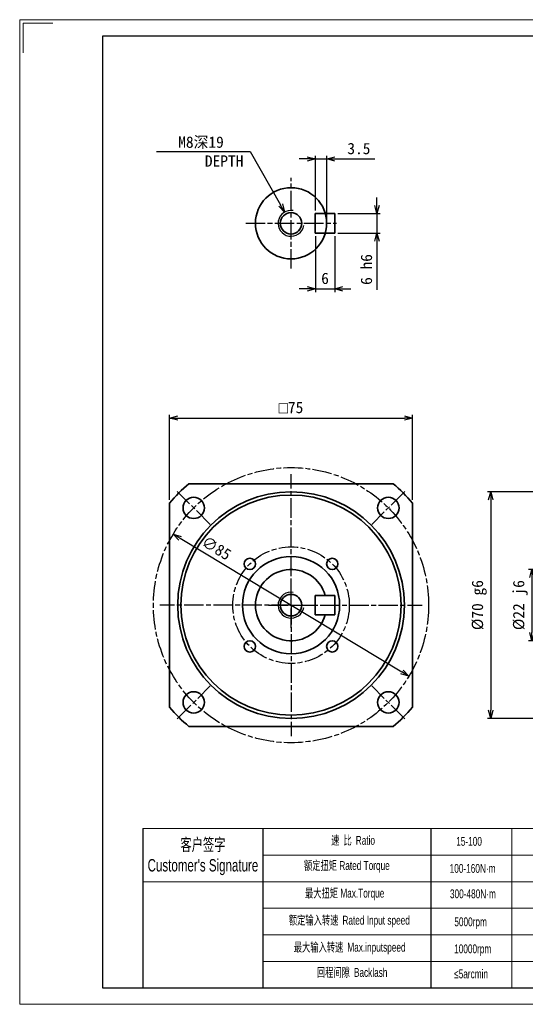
# Model space of a CAD drawing. Header units: millimetres. Extents: x 107 to 537, y 73 to 378.
# Tile 1 of 3: x 107 to 263, y 73 to 378. Entities that reach past the tile are written whole.
import ezdxf

# ---------------------------------------------------------------- set-up
doc = ezdxf.new("R2010")
doc.units = ezdxf.units.MM
doc.linetypes.add('AM_ISO08W050x2', pattern=[9, 6, -0.75, 1.5, -0.75])
doc.layers.add('7标注层', color=4, linetype='Continuous')
for name, color, linetype, lineweight in [('AM_1', 131, 'Continuous', 35), ('AM_4', 3, 'Continuous', 25), ('AM_5', 3, 'Continuous', 25), ('AM_7', 4, 'AM_ISO08W050x2', 25), ('SLD-0', 7, 'Continuous', 18), ('图框_外框线', 7, 'Continuous', 18)]:
    doc.layers.add(name, color=color, linetype=linetype, lineweight=lineweight)
doc.styles.add('标准', font='arial.ttf', dxfattribs={"width": 0.667})
doc.dimstyles.new('AM_JIS$0', dxfattribs={"dimtxt": 3.5, "dimasz": 2.5, "dimexe": 1, "dimexo": 1, "dimgap": 1.5, "dimtad": 3, "dimdec": 3, "dimdsep": 46, "dimtxsty": 'Standard', "dimblk": 'OPEN30', "dimcen": 0, "dimclrd": 256, "dimclre": 256, "dimclrt": 2, "dimadec": 3, "dimazin": 2, "dimtp": 0.1, "dimtm": 0.1, "dimtfac": 0.71, "dimtdec": 3, "dimtmove": 0, "dimatfit": 3, "dimldrblk": 'OPEN30', "dimfxl": 1, "dimlwd": -1, "dimlwe": -1, "dimarcsym": 1})
doc.dimstyles.new('AM_JIS$3', dxfattribs={"dimtxt": 3.5, "dimasz": 2.5, "dimexe": 1, "dimexo": 1, "dimgap": 1.5, "dimtad": 3, "dimtoh": 1, "dimdec": 3, "dimdsep": 46, "dimtxsty": 'Standard', "dimblk": 'OPEN30', "dimcen": 0, "dimclrd": 256, "dimclre": 256, "dimclrt": 2, "dimadec": 3, "dimazin": 2, "dimtp": 0.1, "dimtm": 0.1, "dimtfac": 0.71, "dimtdec": 3, "dimtofl": 0, "dimtmove": 0, "dimatfit": 0, "dimldrblk": 'OPEN30', "dimfxl": 1, "dimlwd": -1, "dimlwe": -1, "dimarcsym": 1})

# ---------------------------------------------------------------- blocks, each defined once
blk = doc.blocks.new('_Open30')
at = {"color": 0, "linetype": 'ByBlock', "lineweight": -2}
for p, q in [((-1, 0.27), (0, 0)), ((0, 0), (-1, -0.27)), ((0, 0), (-1, 0))]:
    blk.add_line(p, q, dxfattribs=at)
blk = doc.blocks.new('*D60')
at = {"layer": 'AM_5', "linetype": 'ByBlock'}
blk.add_line((156.81, 217.38), (225.33, 176.09), dxfattribs=at)
at = {"layer": 'Defpoints', "color": 0}
for p in [(154.66, 218.67), (227.47, 174.8)]:
    blk.add_point(p, dxfattribs=at)
at = {"layer": 'AM_5', "xscale": 2.5, "yscale": 2.5, "zscale": 2.5}
for p, rotation in [((154.66, 218.67), 148.9308796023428), ((227.47, 174.8), 328.9308796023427)]:
    blk.add_blockref('_Open30', p, dxfattribs=dict(at, rotation=rotation))
at = {"layer": 'AM_5', "color": 2, "insert": (168.03, 214.36), "char_height": 3.5, "attachment_point": 5, "rotation": 328.9309}
blk.add_mtext('∅85', dxfattribs=at)
blk = doc.blocks.new('*D61')
at = {"layer": 'AM_5', "linetype": 'ByBlock'}
for p, q in [((153.57, 229.28), (153.57, 255.51)), ((228.57, 229.28), (228.57, 255.51)), ((156.07, 254.51), (226.07, 254.51))]:
    blk.add_line(p, q, dxfattribs=at)
at = {"layer": 'Defpoints', "color": 0}
for p in [(228.57, 254.51), (153.57, 228.28), (228.57, 228.28)]:
    blk.add_point(p, dxfattribs=at)
at = {"layer": 'AM_5', "xscale": 2.5, "yscale": 2.5, "zscale": 2.5, "rotation": 180}
blk.add_blockref('_Open30', (153.57, 254.51), dxfattribs=at)
at = {"layer": 'AM_5', "xscale": 2.5, "yscale": 2.5, "zscale": 2.5}
blk.add_blockref('_Open30', (228.57, 254.51), dxfattribs=at)
at = {"layer": 'AM_5', "color": 2, "insert": (191.07, 257.76), "char_height": 3.5, "attachment_point": 5}
blk.add_mtext('{\\Famgdt|c128;o}75', dxfattribs=at)
blk = doc.blocks.new('*D62')
at = {"layer": 'AM_5', "linetype": 'ByBlock'}
for p, q in [((196.07, 334.55), (193.57, 334.55)), ((198.57, 318.69), (198.57, 335.55)), ((198.57, 334.55), (202.07, 334.55)), ((202.07, 315.69), (202.07, 335.55)), ((204.57, 334.55), (216.97, 334.55))]:
    blk.add_line(p, q, dxfattribs=at)
at = {"layer": 'Defpoints', "color": 0}
for p in [(202.07, 334.55), (198.57, 317.69), (202.07, 314.69)]:
    blk.add_point(p, dxfattribs=at)
at = {"layer": 'AM_5', "xscale": 2.5, "yscale": 2.5, "zscale": 2.5}
blk.add_blockref('_Open30', (198.57, 334.55), dxfattribs=at)
at = {"layer": 'AM_5', "xscale": 2.5, "yscale": 2.5, "zscale": 2.5, "rotation": 180}
blk.add_blockref('_Open30', (202.07, 334.55), dxfattribs=at)
at = {"layer": 'AM_5', "color": 2, "insert": (212.02, 337.76), "char_height": 3.5, "attachment_point": 5}
blk.add_mtext('3.5', dxfattribs=at)
blk = doc.blocks.new('*D63')
at = {"layer": 'AM_5', "linetype": 'ByBlock'}
for p, q in [((217.61, 320.19), (217.61, 322.69)), ((205.57, 317.69), (218.61, 317.69)), ((217.61, 317.69), (217.61, 311.69)), ((205.57, 311.69), (218.61, 311.69)), ((217.61, 309.19), (217.61, 294.16))]:
    blk.add_line(p, q, dxfattribs=at)
at = {"layer": 'Defpoints', "color": 0}
for p in [(204.57, 317.69), (204.57, 311.69), (217.61, 311.69)]:
    blk.add_point(p, dxfattribs=at)
at = {"layer": 'AM_5', "xscale": 2.5, "yscale": 2.5, "zscale": 2.5}
for p, rotation in [((217.61, 317.69), 270), ((217.61, 311.69), 90)]:
    blk.add_blockref('_Open30', p, dxfattribs=dict(at, rotation=rotation))
at = {"layer": 'AM_5', "color": 2, "insert": (214.36, 300.42), "char_height": 3.5, "attachment_point": 5, "rotation": 90}
blk.add_mtext('6{}{\\C2; h6}', dxfattribs=at)
blk = doc.blocks.new('*D64')
at = {"layer": 'AM_5', "linetype": 'ByBlock'}
for p, q in [((198.57, 310.69), (198.57, 293.45)), ((204.57, 310.69), (204.57, 293.45)), ((196.07, 294.45), (193.57, 294.45)), ((198.57, 294.45), (204.57, 294.45)), ((207.07, 294.45), (209.57, 294.45))]:
    blk.add_line(p, q, dxfattribs=at)
at = {"layer": 'Defpoints', "color": 0}
for p in [(198.57, 311.69), (204.57, 311.69), (204.57, 294.45)]:
    blk.add_point(p, dxfattribs=at)
at = {"layer": 'AM_5', "xscale": 2.5, "yscale": 2.5, "zscale": 2.5}
blk.add_blockref('_Open30', (198.57, 294.45), dxfattribs=at)
at = {"layer": 'AM_5', "xscale": 2.5, "yscale": 2.5, "zscale": 2.5, "rotation": 180}
blk.add_blockref('_Open30', (204.57, 294.45), dxfattribs=at)
at = {"layer": 'AM_5', "color": 2, "insert": (201.57, 297.66), "char_height": 3.5, "attachment_point": 5}
blk.add_mtext('6', dxfattribs=at)
blk = doc.blocks.new('*D65')
at = {"layer": 'AM_5', "linetype": 'ByBlock'}
for p, q in [((149.54, 336.84), (178.47, 336.84)), ((178.47, 336.84), (187.86, 320.34))]:
    blk.add_line(p, q, dxfattribs=at)
at = {"layer": 'Defpoints', "color": 0}
for p in [(189.09, 318.16), (193.05, 311.21)]:
    blk.add_point(p, dxfattribs=at)
at = {"layer": 'AM_5', "xscale": 2.5, "yscale": 2.5, "zscale": 2.5, "rotation": 299.6208127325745}
blk.add_blockref('_Open30', (189.09, 318.16), dxfattribs=at)
at = {"layer": 'AM_5', "color": 2, "insert": (163.26, 336.84), "char_height": 3.5, "attachment_point": 5}
blk.add_mtext('M8深19\\P      DEPTH', dxfattribs=at)
blk = doc.blocks.new('*D73')
at = {"layer": 'AM_5', "linetype": 'ByBlock'}
for p, q in [((283.14, 207.75), (264.45, 207.75)), ((265.45, 205.25), (265.45, 188.25)), ((283.14, 185.75), (264.45, 185.75))]:
    blk.add_line(p, q, dxfattribs=at)
at = {"layer": 'Defpoints', "color": 0}
for p in [(284.14, 207.75), (265.45, 185.75), (284.14, 185.75)]:
    blk.add_point(p, dxfattribs=at)
at = {"layer": 'AM_5', "xscale": 2.5, "yscale": 2.5, "zscale": 2.5}
for p, rotation in [((265.45, 207.75), 90), ((265.45, 185.75), 270)]:
    blk.add_blockref('_Open30', p, dxfattribs=dict(at, rotation=rotation))
at = {"layer": 'AM_5', "color": 2, "insert": (261.89, 196.75), "char_height": 3.5, "attachment_point": 5, "rotation": 90}
blk.add_mtext('%%C22{}{\\C2; j6}', dxfattribs=at)
blk = doc.blocks.new('*D74')
at = {"layer": 'AM_5', "linetype": 'ByBlock'}
for p, q in [((332.94, 231.75), (251.75, 231.75)), ((252.75, 229.25), (252.75, 164.25)), ((332.94, 161.75), (251.75, 161.75))]:
    blk.add_line(p, q, dxfattribs=at)
at = {"layer": 'Defpoints', "color": 0}
for p in [(333.94, 231.75), (252.75, 161.75), (333.94, 161.75)]:
    blk.add_point(p, dxfattribs=at)
at = {"layer": 'AM_5', "xscale": 2.5, "yscale": 2.5, "zscale": 2.5}
for p, rotation in [((252.75, 231.75), 90), ((252.75, 161.75), 270)]:
    blk.add_blockref('_Open30', p, dxfattribs=dict(at, rotation=rotation))
at = {"layer": 'AM_5', "color": 2, "insert": (249.2, 196.75), "char_height": 3.5, "attachment_point": 5, "rotation": 90}
blk.add_mtext('%%C70{}{\\C2; g6}', dxfattribs=at)

msp = doc.modelspace()

# ---------------------------------------------------------------- linework, layer by layer
for p, q in [((182.3358, 127.7173), (182.3358, 78.5555)), ((234.2274, 127.7173), (234.2274, 78.5555))]:
    msp.add_line(p, q)
at = {"layer": '7标注层', "color": 0}
msp.add_line((145.251, 127.7173), (145.251, 78.5639), dxfattribs=at)
at = {"layer": 'AM_1'}
for p, q in [((198.5681, 317.6855), (204.5681, 317.6855)), ((198.5681, 314.6855), (198.5681, 317.6855)), ((204.5681, 314.6855), (204.5681, 317.6855)), ((198.5681, 314.6855), (198.5681, 311.6855)), ((204.5681, 314.6855), (204.5681, 311.6855)), ((198.5681, 311.6855), (204.5681, 311.6855)), ((222.6077, 234.237), (159.5284, 234.237)), ((153.5681, 228.2766), (153.5681, 165.1973)), ((228.5681, 165.1973), (228.5681, 228.2766)), ((198.5681, 199.737), (204.5681, 199.737)), ((198.5681, 196.737), (198.5681, 199.737)), ((204.5681, 196.737), (204.5681, 199.737)), ((198.5681, 196.737), (198.5681, 193.737)), ((204.5681, 196.737), (204.5681, 193.737)), ((198.5681, 193.737), (204.5681, 193.737)), ((159.5284, 159.237), (222.6077, 159.237))]:
    msp.add_line(p, q, dxfattribs=at)
for centre, radius in [((191.0681, 314.6855), 11), ((191.0681, 314.6855), 3.3234), ((191.0681, 196.737), 35), ((191.0681, 196.737), 34), ((161.016, 226.789), 3.3), ((221.1201, 226.789), 3.3), ((191.0681, 196.737), 15.0103), ((178.3402, 209.4649), 1.75), ((203.796, 209.4649), 1.75), ((191.0681, 196.737), 3.3234), ((178.3402, 184.0091), 1.75), ((203.796, 184.0091), 1.75), ((161.016, 166.685), 3.3), ((221.1201, 166.685), 3.3)]:
    msp.add_circle(centre, radius, dxfattribs=at)
for radius, start, end in [(49, 130.065766, 139.934234), (49, 40.065766, 49.934234), (11, 15.82662, 344.17338), (49, 220.065766, 229.934234), (49, 310.065766, 319.934234)]:
    msp.add_arc((191.0681, 196.737), radius, start, end, dxfattribs=at)
msp.add_open_spline([(228.4681, 228.2402), (228.5014, 228.2523), (228.5347, 228.2645), (228.5681, 228.2766)], degree=3, dxfattribs=at)
at = {"layer": 'AM_4'}
for centre in [(191.0681, 314.6855), (191.0681, 196.737)]:
    msp.add_arc(centre, 4, 80, 350, dxfattribs=at)
at = {"layer": 'AM_7'}
for p, q in [((191.0681, 300.6855), (191.0681, 328.6855)), ((177.0681, 314.6855), (205.0681, 314.6855)), ((191.0681, 196.737), (191.0681, 237.237)), ((166.1116, 221.6934), (155.9204, 231.8846)), ((226.2157, 231.8846), (216.0245, 221.6934)), ((191.0681, 196.737), (150.5681, 196.737)), ((191.0681, 196.737), (231.5681, 196.737)), ((191.0681, 196.737), (191.0681, 156.237)), ((155.9204, 161.5894), (166.1116, 171.7805)), ((226.2157, 161.5894), (216.0245, 171.7805))]:
    msp.add_line(p, q, dxfattribs=at)
at = {"layer": 'AM_7', "linetype": 'AM_ISO08W050x2'}
for p, q in [((191.0681, 189.737), (191.0681, 203.737)), ((184.0681, 196.737), (198.0681, 196.737))]:
    msp.add_line(p, q, dxfattribs=at)
at = {"layer": 'AM_7'}
for radius in [42.5, 18]:
    msp.add_circle((191.0681, 196.737), radius, dxfattribs=at)
at = {"layer": 'SLD-0'}
msp.add_line((259.2296, 127.7173), (259.2296, 78.5695), dxfattribs=at)
at = {"layer": '图框_外框线'}
for p, q in [((145.251, 127.7173), (532.2289, 127.7173)), ((182.3358, 119.516), (399.8254, 119.516)), ((145.251, 111.3148), (532.2289, 111.3148)), ((182.3358, 103.1135), (532.2289, 103.1135)), ((182.3358, 94.9123), (532.2289, 94.9123)), ((182.3358, 86.711), (532.2289, 86.711))]:
    msp.add_line(p, q, dxfattribs=at)
at = {"layer": '图框_外框线', "color": 3}
msp.add_lwpolyline([(107.2591, 73.4438), (537.349, 73.4438), (537.349, 377.5788), (107.2591, 377.5788)], close=True, dxfattribs=at)
msp.add_lwpolyline([(108.2831, 367.3386), (108.2831, 376.5548), (117.4993, 376.5548)], dxfattribs=at)
at = {"layer": '图框_外框线', "color": 3, "lineweight": 25}
msp.add_lwpolyline([(132.8597, 78.5639), (532.2289, 78.5639), (532.2289, 372.4587), (132.8597, 372.4587)], close=True, dxfattribs=at)

# ---------------------------------------------------------------- texts
at = {"layer": 'SLD-0', "color": 1, "attachment_point": 2, "style": '标准'}
for s, insert, char_height, width in [("{\\fSimSun|b0|i0|c134|p2;客户签字}\\PCustomer's Signature", (163.8573, 124.6827), 3.82725, 47.611385), ('{\\fSimSun|b0|i0|c134|p2;速 比 }Ratio', (210.226, 125.4621), 2.73375, 22.337227), ('15-100', (246.0531, 125.1468), 2.73375, 11.623334), ('{\\fSimSun|b0|i0|c134|p2;额定扭矩} Rated Torque', (208.3044, 117.6852), 2.73375, 30.6968), ('100-160N·m', (247.1374, 116.7887), 2.73375, 11.623334), ('{\\fSimSun|b0|i0|c134|p2;最大扭矩} Max.Torque', (207.6319, 109.1402), 2.73375, 35.308915), ('300-480N·m', (247.2344, 108.9362), 2.73375, 14.613611), ('{\\fSimSun|b0|i0|c134|p2;额定输入转速 }Rated Input speed', (209.073, 100.7872), 2.73375, 50.298466), ('5000rpm', (246.526, 100.2899), 2.73375, 11.623334), ('{\\fSimSun|b0|i0|c134|p2;最大输入转速 }Max.inputspeed ', (209.1691, 92.4342), 2.73375, 46.262831), ('10000rpm', (247.1784, 91.9426), 2.73375, 20.979994), ('{\\fSimSun|b0|i0|c134|p2;回程间隙 }Backlash', (209.9377, 84.6573), 2.73375, 22.337227), ('≤5arcmin ', (246.6785, 84.2044), 2.73375, 11.623334)]:
    msp.add_mtext(s, dxfattribs=dict(at, insert=insert, char_height=char_height, width=width))

# ---------------------------------------------------------------- dimensions: what is measured, and where the dimension line sits
at = {"layer": 'AM_5'}
dim = msp.add_diameter_dim_2p(p1=(193.0451, 311.2082), p2=(189.091, 318.1627), text='<>深19\\X      DEPTH', dimstyle='AM_JIS$3', override={"dimpost": 'M<>'}, dxfattribs=at)
dim.commit()
dim.dimension.update_dxf_attribs({"geometry": '*D65', "text_midpoint": (163.2552, 336.8404), "dimtype": 163})
for base, p1, p2, picture, middle in [((202.0681, 334.5488), (198.5681, 317.6855), (202.0681, 314.6855), '*D62', (212.0192, 337.7597)), ((204.5681, 294.4486), (198.5681, 311.6855), (204.5681, 311.6855), '*D64', (201.5681, 297.6595))]:
    dim = msp.add_linear_dim(base=base, p1=p1, p2=p2, dimstyle='AM_JIS$0', dxfattribs=at)
    dim.commit()
    dim.dimension.update_dxf_attribs({"geometry": picture, "text_midpoint": middle})
dim = msp.add_linear_dim(base=(217.61, 311.6855), p1=(204.5681, 317.6855), p2=(204.5681, 311.6855), angle=90, text='<>{}{\\C2; h6}', dimstyle='AM_JIS$0', dxfattribs=at)
dim.commit()
dim.dimension.update_dxf_attribs({"geometry": '*D63', "text_midpoint": (214.36, 300.4243)})
dim = msp.add_linear_dim(base=(228.5681, 254.5077), p1=(153.5681, 228.2766), p2=(228.5681, 228.2766), text='{\\Famgdt|c128;o}<>', dimstyle='AM_JIS$0', dxfattribs=at)
dim.commit()
dim.dimension.update_dxf_attribs({"geometry": '*D61', "text_midpoint": (191.0681, 257.7577)})
for base, p1, p2, text, picture, middle in [((252.745, 161.7473), (333.9403, 231.7473), (333.9403, 161.7473), '%%C<>{}{\\C2; g6}', '*D74', (249.2017, 196.7473)), ((265.446, 185.7473), (284.1403, 207.7473), (284.1403, 185.7473), '%%C<>{}{\\C2; j6}', '*D73', (261.893, 196.7473))]:
    dim = msp.add_linear_dim(base=base, p1=p1, p2=p2, angle=90, text=text, dimstyle='AM_JIS$0', override={"dimpost": '', "dimtp": 0.1, "dimtm": 0.1, "dimtdec": 3, "dimtzin": 8}, dxfattribs=at)
    dim.commit()
    dim.dimension.update_dxf_attribs({"geometry": picture, "text_midpoint": middle})
dim = msp.add_diameter_dim_2p(p1=(227.4713, 174.8039), p2=(154.6649, 218.67), dimstyle='AM_JIS$3', dxfattribs=at)
dim.commit()
dim.dimension.update_dxf_attribs({"geometry": '*D60', "text_midpoint": (166.3768, 211.6136), "dimtype": 163})

doc.saveas('drawing.dxf')
